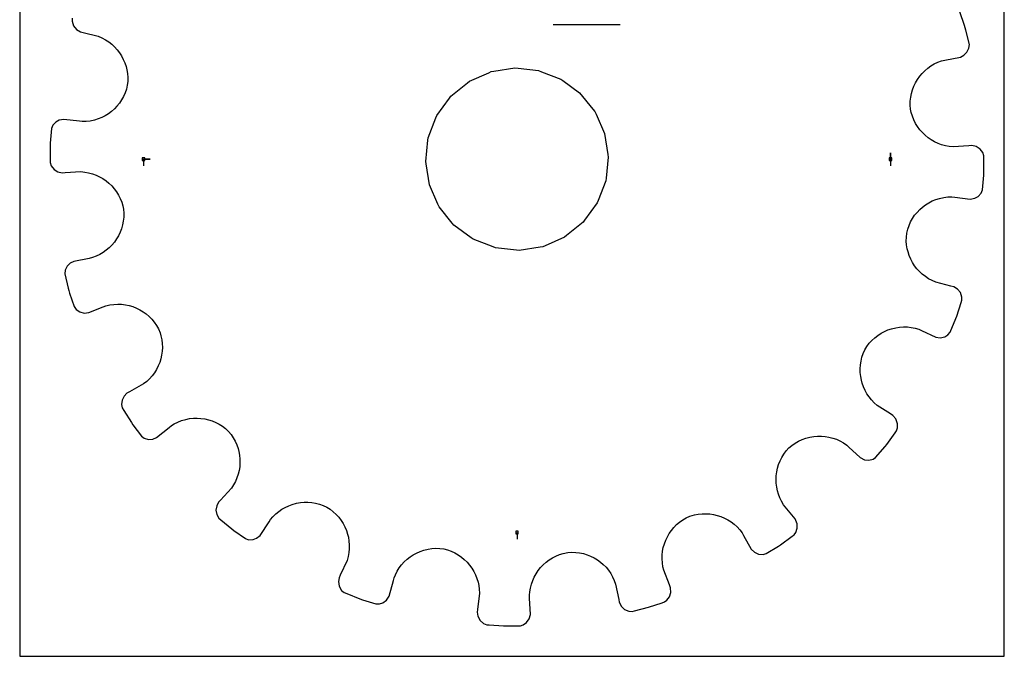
# Model space of a CAD drawing. Extents: x 0 to 216, y 0 to 279.
# Tile 1 of 2: x 0 to 216, y 0 to 140. Entities that reach past the tile are written whole.
import ezdxf

# ---------------------------------------------------------------- set-up
doc = ezdxf.new("R2010")
doc.units = 0

msp = doc.modelspace()

# ---------------------------------------------------------------- linework, layer by layer
at = {"layer": 'annotation', "color": 1}
for p, q in [((116.957169, 138.618363), (131.701998, 138.618363)), ((190.959435, 109.051908), (190.959435, 110.480658)), ((190.959435, 109.051908), (190.959435, 110.480658)), ((190.959435, 110.480658), (190.959435, 109.051908)), ((27.144382, 109.051908), (28.573132, 109.051908)), ((27.144382, 109.051908), (28.573132, 109.051908)), ((28.573132, 109.051908), (27.144382, 109.051908)), ((27.144382, 109.051908), (27.144382, 107.623158)), ((190.959435, 109.051908), (190.959435, 107.623158)), ((109.051908, 27.144382), (109.051908, 25.715632))]:
    msp.add_line(p, q, dxfattribs=at)
at = {"layer": 'boundary', "color": 5}
for p, q in [((207.158469, 138.413764), (206.161447, 141.378212)), ((11.487747, 139.978734), (11.482066, 139.346697)), ((11.482066, 139.346697), (11.809977, 138.306217)), ((11.809977, 138.306217), (12.432149, 137.544593)), ((207.338126, 137.87959), (207.158469, 138.413764)), ((12.432149, 137.544593), (13.300322, 137.028512)), ((13.300322, 137.028512), (13.899205, 136.874494)), ((13.899205, 136.874494), (17.222766, 136.019756)), ((17.222766, 136.019756), (18.031522, 135.673375)), ((207.47546, 137.333003), (207.338126, 137.87959)), ((208.232, 134.185888), (207.47546, 137.333003)), ((18.031522, 135.673375), (18.795922, 135.263902)), ((18.795922, 135.263902), (19.514762, 134.794733)), ((19.514762, 134.794733), (20.184552, 134.270592)), ((20.184552, 134.270592), (20.803485, 133.695131)), ((208.142553, 133.416073), (208.232, 134.185888)), ((20.803485, 133.695131), (21.369214, 133.072441)), ((21.369214, 133.072441), (21.879327, 132.406431)), ((21.879327, 132.406431), (22.331586, 131.701365)), ((22.331586, 131.701365), (22.723471, 130.960979)), ((206.25765, 131.458581), (207.017745, 131.852868)), ((207.017745, 131.852868), (207.717495, 132.537455)), ((207.717495, 132.537455), (208.142553, 133.416073)), ((22.723471, 130.960979), (23.052707, 130.189483)), ((23.052707, 130.189483), (23.316847, 129.390723)), ((199.816952, 129.514235), (200.554886, 129.949486)), ((200.554886, 129.949486), (201.335699, 130.323573)), ((201.335699, 130.323573), (202.157509, 130.6323)), ((202.157509, 130.6323), (202.890646, 130.797093)), ((202.890646, 130.797093), (206.25765, 131.458581)), ((23.316847, 129.390723), (23.483624, 128.694486)), ((23.483624, 128.694486), (23.621346, 127.856619)), ((23.621346, 127.856619), (23.687275, 127.003033)), ((197.349273, 127.237093), (197.888746, 127.878957)), ((197.888746, 127.878957), (198.481612, 128.474923)), ((198.481612, 128.474923), (199.125135, 129.02139)), ((199.125135, 129.02139), (199.816952, 129.514235)), ((23.594968, 125.264621), (23.387132, 124.410926)), ((23.679544, 126.137478), (23.594968, 125.264621)), ((23.687275, 127.003033), (23.679544, 126.137478)), ((196.078212, 125.075112), (196.441779, 125.831215)), ((196.441779, 125.831215), (196.866103, 126.553293)), ((196.866103, 126.553293), (197.349273, 127.237093)), ((23.100996, 123.589968), (22.748896, 122.806048)), ((23.387132, 124.410926), (23.100996, 123.589968)), ((195.381291, 122.640039), (195.545414, 123.475654)), ((195.545414, 123.475654), (195.778685, 124.288652)), ((195.778685, 124.288652), (196.078212, 125.075112)), ((21.861409, 121.361072), (21.333507, 120.705586)), ((22.334623, 122.062105), (21.861409, 121.361072)), ((22.748896, 122.806048), (22.334623, 122.062105)), ((195.270042, 120.916491), (195.288881, 121.785526)), ((195.335945, 120.040495), (195.270042, 120.916491)), ((195.288881, 121.785526), (195.381291, 122.640039)), ((19.456517, 119.04226), (18.745048, 118.598465)), ((20.127076, 119.543447), (19.456517, 119.04226)), ((20.754296, 120.098628), (20.127076, 119.543447)), ((21.333507, 120.705586), (20.754296, 120.098628)), ((195.487691, 119.310833), (195.335945, 120.040495)), ((195.737397, 118.4801), (195.487691, 119.310833)), ((7.957849, 117.204958), (7.281885, 116.501081)), ((8.682621, 117.614804), (7.957849, 117.204958)), ((9.679682, 117.780093), (8.682621, 117.614804)), ((13.086338, 117.36878), (9.679682, 117.780093)), ((13.700195, 117.294664), (13.086338, 117.36878)), ((14.579824, 117.32299), (13.700195, 117.294664)), ((15.441193, 117.426487), (14.579824, 117.32299)), ((16.406039, 117.639096), (15.441193, 117.426487)), ((17.216263, 117.89398), (16.406039, 117.639096)), ((17.997327, 118.214676), (17.216263, 117.89398)), ((18.745048, 118.598465), (17.997327, 118.214676)), ((196.054203, 117.683067), (195.737397, 118.4801)), ((196.435134, 116.922646), (196.054203, 117.683067)), ((196.875929, 116.202169), (196.435134, 116.922646)), ((6.959288, 115.796548), (6.705879, 112.569558)), ((7.281885, 116.501081), (6.959288, 115.796548)), ((197.374097, 115.524049), (196.875929, 116.202169)), ((197.92563, 114.892075), (197.374097, 115.524049)), ((198.526812, 114.309198), (197.92563, 114.892075)), ((6.705879, 112.569558), (6.6675, 112.007266)), ((199.174671, 113.778325), (198.526812, 114.309198)), ((199.866204, 113.302324), (199.174671, 113.778325)), ((200.596582, 112.884894), (199.866204, 113.302324)), ((201.362871, 112.529005), (200.596582, 112.884894)), ((202.162041, 112.237458), (201.362871, 112.529005)), ((6.6675, 112.007266), (6.70009, 108.87969)), ((202.990462, 112.013372), (202.162041, 112.237458)), ((203.844, 111.86031), (202.990462, 112.013372)), ((204.720204, 111.78074), (203.844, 111.86031)), ((208.145063, 111.994878), (204.720204, 111.78074)), ((208.762199, 112.033464), (208.145063, 111.994878)), ((209.74807, 111.810752), (208.762199, 112.033464)), ((210.574172, 111.278941), (209.74807, 111.810752)), ((211.173586, 110.499323), (210.574172, 111.278941)), ((211.397854, 109.787695), (211.173586, 110.499323)), ((6.70009, 108.87969), (6.705963, 108.316122)), ((6.705963, 108.316122), (6.930231, 107.604494)), ((211.403727, 109.224127), (211.397854, 109.787695)), ((211.436317, 106.096551), (211.403727, 109.224127)), ((6.930231, 107.604494), (7.529645, 106.824876)), ((7.529645, 106.824876), (8.355746, 106.293065)), ((8.355746, 106.293065), (9.341617, 106.070352)), ((9.341617, 106.070352), (9.958754, 106.108938)), ((9.958754, 106.108938), (13.383613, 106.323076)), ((13.383613, 106.323076), (14.259817, 106.243507)), ((14.259817, 106.243507), (15.113355, 106.090445)), ((15.113355, 106.090445), (15.941776, 105.866359)), ((15.941776, 105.866359), (16.740946, 105.574812)), ((211.397938, 105.534258), (211.436317, 106.096551)), ((16.740946, 105.574812), (17.507235, 105.218923)), ((17.507235, 105.218923), (18.237612, 104.801492)), ((18.237612, 104.801492), (18.929146, 104.325491)), ((18.929146, 104.325491), (19.577005, 103.794619)), ((19.577005, 103.794619), (20.178187, 103.211741)), ((211.144529, 102.307268), (211.397938, 105.534258)), ((20.178187, 103.211741), (20.72972, 102.579768)), ((20.72972, 102.579768), (21.227888, 101.901648)), ((21.227888, 101.901648), (21.668683, 101.18117)), ((210.145968, 100.898859), (210.821931, 101.602736)), ((210.821931, 101.602736), (211.144529, 102.307268)), ((21.668683, 101.18117), (22.049613, 100.42075)), ((22.049613, 100.42075), (22.36642, 99.623717)), ((22.36642, 99.623717), (22.616126, 98.792984)), ((198.647299, 99.061557), (199.358769, 99.505352)), ((199.358769, 99.505352), (200.106489, 99.889141)), ((200.106489, 99.889141), (200.887554, 100.209837)), ((200.887554, 100.209837), (201.697777, 100.46472)), ((201.697777, 100.46472), (202.662624, 100.67733)), ((202.662624, 100.67733), (203.523993, 100.780827)), ((203.523993, 100.780827), (204.403622, 100.809153)), ((204.403622, 100.809153), (205.017479, 100.735037)), ((205.017479, 100.735037), (208.424135, 100.323724)), ((208.424135, 100.323724), (209.421196, 100.489013)), ((209.421196, 100.489013), (210.145968, 100.898859)), ((22.616126, 98.792984), (22.767872, 98.063322)), ((22.767872, 98.063322), (22.833774, 97.187326)), ((22.833774, 97.187326), (22.814936, 96.318291)), ((196.242408, 96.742745), (196.770309, 97.398231)), ((196.770309, 97.398231), (197.34952, 98.005189)), ((197.34952, 98.005189), (197.976741, 98.56037)), ((197.976741, 98.56037), (198.647299, 99.061557)), ((22.722526, 95.463778), (22.558403, 94.628163)), ((22.814936, 96.318291), (22.722526, 95.463778)), ((195.002821, 94.513849), (195.354921, 95.297769)), ((195.354921, 95.297769), (195.769194, 96.041711)), ((195.769194, 96.041711), (196.242408, 96.742745)), ((22.025605, 93.028705), (21.662037, 92.272601)), ((22.325132, 93.815164), (22.025605, 93.028705)), ((22.558403, 94.628163), (22.325132, 93.815164)), ((194.424273, 91.966339), (194.508848, 92.839195)), ((194.508848, 92.839195), (194.716685, 93.692891)), ((194.716685, 93.692891), (195.002821, 94.513849)), ((20.754543, 90.866723), (20.215071, 90.22486)), ((21.237714, 91.550524), (20.754543, 90.866723)), ((21.662037, 92.272601), (21.237714, 91.550524)), ((194.416542, 91.100784), (194.424273, 91.966339)), ((194.482471, 90.247198), (194.416542, 91.100784)), ((18.286865, 88.589581), (17.548931, 88.15433)), ((18.978681, 89.082427), (18.286865, 88.589581)), ((19.622205, 89.628894), (18.978681, 89.082427)), ((20.215071, 90.22486), (19.622205, 89.628894)), ((194.620193, 89.40933), (194.482471, 90.247198)), ((194.78697, 88.713094), (194.620193, 89.40933)), ((195.05111, 87.914333), (194.78697, 88.713094)), ((11.846168, 86.645235), (11.086072, 86.250949)), ((15.213171, 87.306724), (11.846168, 86.645235)), ((15.946308, 87.471517), (15.213171, 87.306724)), ((16.768118, 87.780243), (15.946308, 87.471517)), ((17.548931, 88.15433), (16.768118, 87.780243)), ((195.380346, 87.142838), (195.05111, 87.914333)), ((195.772231, 86.402452), (195.380346, 87.142838)), ((196.224489, 85.697385), (195.772231, 86.402452)), ((9.961264, 84.687744), (9.871817, 83.917929)), ((10.386322, 85.566362), (9.961264, 84.687744)), ((11.086072, 86.250949), (10.386322, 85.566362)), ((196.734603, 85.031376), (196.224489, 85.697385)), ((197.300332, 84.408686), (196.734603, 85.031376)), ((197.919265, 83.833225), (197.300332, 84.408686)), ((9.871817, 83.917929), (10.628357, 80.770814)), ((198.589055, 83.309084), (197.919265, 83.833225)), ((199.307895, 82.839915), (198.589055, 83.309084)), ((200.072294, 82.430442), (199.307895, 82.839915)), ((200.881051, 82.08406), (200.072294, 82.430442)), ((204.204612, 81.229323), (200.881051, 82.08406)), ((10.628357, 80.770814), (10.765691, 80.224227)), ((10.765691, 80.224227), (10.945348, 79.690053)), ((204.803495, 81.075305), (204.204612, 81.229323)), ((205.671668, 80.559224), (204.803495, 81.075305)), ((206.29384, 79.797599), (205.671668, 80.559224)), ((10.945348, 79.690053), (11.942369, 76.725604)), ((206.621751, 78.75712), (206.29384, 79.797599)), ((206.447512, 77.58727), (206.61607, 78.125083)), ((206.61607, 78.125083), (206.621751, 78.75712)), ((11.942369, 76.725604), (12.375795, 76.118312)), ((12.375795, 76.118312), (13.186866, 75.561773)), ((15.143238, 75.404075), (18.334121, 76.666037)), ((18.334121, 76.666037), (18.909097, 76.893435)), ((18.909097, 76.893435), (19.767054, 77.088701)), ((19.767054, 77.088701), (20.626202, 77.206496)), ((20.626202, 77.206496), (21.483215, 77.249395)), ((21.483215, 77.249395), (22.333371, 77.219199)), ((22.333371, 77.219199), (23.172446, 77.117477)), ((23.172446, 77.117477), (23.996262, 76.946492)), ((23.996262, 76.946492), (24.800262, 76.70723)), ((24.800262, 76.70723), (25.580491, 76.402603)), ((25.580491, 76.402603), (26.332758, 76.034136)), ((26.332758, 76.034136), (27.052594, 75.603526)), ((27.052594, 75.603526), (27.735628, 75.112388)), ((205.512085, 74.602622), (206.447512, 77.58727)), ((13.186866, 75.561773), (14.136949, 75.311151)), ((14.136949, 75.311151), (15.143238, 75.404075)), ((27.735628, 75.112388), (28.378017, 74.563587)), ((28.378017, 74.563587), (28.975209, 73.958088)), ((28.975209, 73.958088), (29.522714, 73.297589)), ((204.063683, 71.088925), (205.301841, 74.079701)), ((205.301841, 74.079701), (205.512085, 74.602622)), ((29.522714, 73.297589), (30.016758, 72.584907)), ((30.016758, 72.584907), (30.45303, 71.821637)), ((30.45303, 71.821637), (30.768215, 70.999776)), ((188.875767, 70.862129), (189.614532, 71.260163)), ((189.614532, 71.260163), (190.382501, 71.594595)), ((190.382501, 71.594595), (191.174874, 71.864045)), ((191.174874, 71.864045), (192.113358, 72.095712)), ((192.113358, 72.095712), (192.945868, 72.218783)), ((192.945868, 72.218783), (193.789533, 72.271783)), ((193.789533, 72.271783), (194.639571, 72.252914)), ((194.639571, 72.252914), (195.492653, 72.160268)), ((195.492653, 72.160268), (196.344123, 71.992281)), ((196.344123, 71.992281), (197.189357, 71.747449)), ((197.189357, 71.747449), (197.750305, 71.487238)), ((197.750305, 71.487238), (200.863343, 70.043172)), ((30.768215, 70.999776), (30.970904, 70.292813)), ((30.970904, 70.292813), (31.146792, 69.451803)), ((31.146792, 69.451803), (31.248787, 68.606365)), ((186.303538, 68.665111), (186.88086, 69.301689)), ((186.88086, 69.301689), (187.50456, 69.881276)), ((187.50456, 69.881276), (188.171486, 70.401725)), ((188.171486, 70.401725), (188.875767, 70.862129)), ((200.863343, 70.043172), (201.862654, 69.892377)), ((201.862654, 69.892377), (202.825957, 70.087751)), ((202.825957, 70.087751), (203.539015, 70.518631)), ((203.539015, 70.518631), (204.063683, 71.088925)), ((31.278186, 67.760978), (31.236253, 66.920282)), ((31.248787, 68.606365), (31.278186, 67.760978)), ((184.96645, 66.420791), (185.316333, 67.225096)), ((185.316333, 67.225096), (185.777655, 67.972858)), ((185.777655, 67.972858), (186.303538, 68.665111)), ((30.943532, 65.270834), (30.69531, 64.471201)), ((31.124338, 66.088872), (30.943532, 65.270834)), ((31.236253, 66.920282), (31.124338, 66.088872)), ((184.490072, 64.76813), (184.691106, 65.600408)), ((184.691106, 65.600408), (184.96645, 66.420791)), ((30.001381, 62.94417), (29.557955, 62.225418)), ((30.380896, 63.694105), (30.001381, 62.94417)), ((30.69531, 64.471201), (30.380896, 63.694105)), ((184.306663, 63.086284), (184.362214, 63.928618)), ((184.321726, 62.245946), (184.306663, 63.086284)), ((184.362214, 63.928618), (184.490072, 64.76813)), ((28.485177, 60.901285), (27.858009, 60.304193)), ((29.052027, 61.542929), (28.485177, 60.901285)), ((29.557955, 62.225418), (29.052027, 61.542929)), ((184.406833, 61.412141), (184.321726, 62.245946)), ((184.56119, 60.589192), (184.406833, 61.412141)), ((184.740999, 59.902637), (184.56119, 60.589192)), ((27.172011, 59.756572), (24.067966, 58.004441)), ((27.858009, 60.304193), (27.172011, 59.756572)), ((185.02064, 59.111382), (184.740999, 59.902637)), ((185.36609, 58.34449), (185.02064, 59.111382)), ((185.777157, 57.605793), (185.36609, 58.34449)), ((22.472686, 56.226328), (22.339772, 55.2596)), ((22.92668, 57.093556), (22.472686, 56.226328)), ((23.527758, 57.703574), (22.92668, 57.093556)), ((24.067966, 58.004441), (23.527758, 57.703574)), ((186.252016, 56.900321), (185.777157, 57.605793)), ((186.790609, 56.232137), (186.252016, 56.900321)), ((187.391177, 55.606385), (186.790609, 56.232137)), ((22.339772, 55.2596), (22.492816, 54.499901)), ((22.492816, 54.499901), (22.822151, 53.91251)), ((188.05299, 55.02727), (187.391177, 55.606385)), ((190.94973, 53.187364), (188.05299, 55.02727)), ((22.822151, 53.91251), (24.484053, 51.262817)), ((35.474352, 51.699504), (36.414688, 51.980095)), ((36.414688, 51.980095), (37.243966, 52.14236)), ((37.243966, 52.14236), (38.080165, 52.233898)), ((38.080165, 52.233898), (38.919068, 52.255493)), ((38.919068, 52.255493), (39.754984, 52.206462)), ((39.754984, 52.206462), (40.584444, 52.08869)), ((40.584444, 52.08869), (41.401991, 51.901353)), ((41.401991, 51.901353), (42.203291, 51.645306)), ((191.471703, 52.855825), (190.94973, 53.187364)), ((192.138408, 52.096338), (191.471703, 52.855825)), ((192.498361, 51.030039), (192.138408, 52.096338)), ((24.484053, 51.262817), (24.820068, 50.810336)), ((24.820068, 50.810336), (26.684817, 48.299248)), ((29.99542, 47.970563), (32.781957, 50.217774)), ((32.781957, 50.217774), (33.25853, 50.611716)), ((33.25853, 50.611716), (33.898669, 50.993494)), ((33.898669, 50.993494), (34.675709, 51.382651)), ((34.675709, 51.382651), (35.474352, 51.699504)), ((42.203291, 51.645306), (42.984097, 51.322111)), ((42.984097, 51.322111), (43.738857, 50.930227)), ((43.738857, 50.930227), (44.463768, 50.471738)), ((44.463768, 50.471738), (45.153853, 49.94632)), ((45.153853, 49.94632), (45.804614, 49.354914)), ((192.284139, 49.489675), (192.484724, 50.089142)), ((192.484724, 50.089142), (192.498361, 51.030039)), ((26.684817, 48.299248), (27.284372, 47.85525)), ((27.284372, 47.85525), (28.227662, 47.577148)), ((28.227662, 47.577148), (29.208785, 47.632101)), ((29.208785, 47.632101), (29.99542, 47.970563)), ((45.804614, 49.354914), (46.358442, 48.671175)), ((46.358442, 48.671175), (46.843874, 47.951785)), ((46.843874, 47.951785), (47.260285, 47.200886)), ((170.788283, 47.196707), (171.560875, 47.554923)), ((171.560875, 47.554923), (172.355672, 47.84412)), ((172.355672, 47.84412), (173.29192, 48.09631)), ((173.29192, 48.09631), (174.119191, 48.23624)), ((174.119191, 48.23624), (174.953986, 48.306411)), ((174.953986, 48.306411), (175.791699, 48.306752)), ((175.791699, 48.306752), (176.627724, 48.237196)), ((176.627724, 48.237196), (177.457284, 48.097308)), ((177.457284, 48.097308), (178.276372, 47.88677)), ((178.276372, 47.88677), (179.079064, 47.605848)), ((179.079064, 47.605848), (179.862019, 47.254013)), ((190.145588, 46.480876), (191.957622, 49.030288)), ((191.957622, 49.030288), (192.284139, 49.489675)), ((47.260285, 47.200886), (47.608015, 46.424385)), ((47.608015, 46.424385), (47.886665, 45.626291)), ((47.886665, 45.626291), (48.064301, 44.93624)), ((168.077275, 45.04849), (168.658606, 45.705255)), ((168.658606, 45.705255), (169.328247, 46.273883)), ((169.328247, 46.273883), (170.042194, 46.769758)), ((170.042194, 46.769758), (170.788283, 47.196707)), ((179.862019, 47.254013), (180.619865, 46.831158)), ((180.619865, 46.831158), (181.347989, 46.337213)), ((181.347989, 46.337213), (181.801087, 45.916399)), ((181.801087, 45.916399), (184.315602, 43.581051)), ((187.682187, 43.58679), (189.784022, 46.048528)), ((189.784022, 46.048528), (190.145588, 46.480876)), ((48.064301, 44.93624), (48.214876, 44.110934)), ((48.214876, 44.110934), (48.295698, 43.277288)), ((48.295698, 43.277288), (48.3067, 42.440021)), ((166.73236, 42.864883), (167.113757, 43.62362)), ((167.113757, 43.62362), (167.562077, 44.353088)), ((167.562077, 44.353088), (168.077275, 45.04849)), ((184.315602, 43.581051), (185.218858, 43.129175)), ((186.195882, 43.016955), (187.153348, 43.24062)), ((187.153348, 43.24062), (187.682187, 43.58679)), ((48.247816, 41.603738), (48.118667, 40.773191)), ((48.3067, 42.440021), (48.247816, 41.603738)), ((165.997145, 40.457801), (166.173861, 41.277168)), ((166.173861, 41.277168), (166.419417, 42.080947)), ((166.419417, 42.080947), (166.73236, 42.864883)), ((185.218858, 43.129175), (186.195882, 43.016955)), ((47.64874, 39.147308), (47.307732, 38.36134)), ((47.918915, 39.952504), (47.64874, 39.147308)), ((48.118667, 40.773191), (47.918915, 39.952504)), ((165.851621, 38.790983), (165.889869, 39.627355)), ((165.889869, 39.627355), (165.997145, 40.457801)), ((46.412629, 36.866999), (44.001866, 34.241313)), ((46.895721, 37.59966), (46.412629, 36.866999)), ((47.307732, 38.36134), (46.895721, 37.59966)), ((165.883895, 37.952493), (165.851621, 38.790983)), ((165.986232, 37.117351), (165.883895, 37.952493)), ((166.159433, 36.289808), (165.986232, 37.117351)), ((166.35762, 35.596777), (166.159433, 36.289808)), ((166.663438, 34.794941), (166.35762, 35.596777)), ((167.041529, 34.014018), (166.663438, 34.794941)), ((43.198168, 33.022869), (43.034088, 32.057108)), ((43.581052, 33.788215), (43.198168, 33.022869)), ((44.001866, 34.241313), (43.581052, 33.788215)), ((57.49808, 32.254158), (58.231704, 32.674965)), ((58.231704, 32.674965), (58.994291, 33.030433)), ((58.994291, 33.030433), (59.781827, 33.320122)), ((59.781827, 33.320122), (60.712905, 33.575028)), ((60.712905, 33.575028), (61.538138, 33.718959)), ((61.538138, 33.718959), (62.373489, 33.793466)), ((62.373489, 33.793466), (63.214724, 33.797819)), ((63.214724, 33.797819), (64.057257, 33.731472)), ((64.057257, 33.731472), (64.896224, 33.592531)), ((64.896224, 33.592531), (65.727297, 33.380309)), ((65.727297, 33.380309), (66.545754, 33.093591)), ((66.545754, 33.093591), (67.347509, 32.732325)), ((67.347509, 32.732325), (68.085542, 32.252974)), ((167.492101, 33.25853), (167.041529, 34.014018)), ((169.678323, 30.61374), (167.492101, 33.25853)), ((43.034088, 32.057108), (43.206471, 31.096656)), ((43.206471, 31.096656), (43.649167, 30.326337)), ((43.649167, 30.326337), (44.081516, 29.964772)), ((55.02727, 30.050827), (55.517965, 30.611593)), ((55.517965, 30.611593), (56.136597, 31.221513)), ((56.136597, 31.221513), (56.798302, 31.769568)), ((56.798302, 31.769568), (57.49808, 32.254158)), ((68.085542, 32.252974), (68.769546, 31.718706)), ((68.769546, 31.718706), (69.397578, 31.133626)), ((69.397578, 31.133626), (69.968435, 30.502967)), ((69.968435, 30.502967), (70.479801, 29.829505)), ((145.410097, 29.941327), (146.165643, 30.386419)), ((146.165643, 30.386419), (146.978558, 30.720092)), ((146.978558, 30.720092), (147.938394, 31.007427)), ((147.938394, 31.007427), (148.780603, 31.171905)), ((148.780603, 31.171905), (149.626623, 31.262641)), ((149.626623, 31.262641), (150.471896, 31.280987)), ((150.471896, 31.280987), (151.311767, 31.228193)), ((151.311767, 31.228193), (152.141653, 31.105624)), ((152.141653, 31.105624), (152.957555, 30.914323)), ((152.957555, 30.914323), (153.754257, 30.655845)), ((153.754257, 30.655845), (154.527821, 30.331352)), ((154.527821, 30.331352), (155.273498, 29.941923)), ((170.072266, 30.137167), (169.678323, 30.61374)), ((44.081516, 29.964772), (46.480876, 27.958229)), ((52.739866, 26.53032), (54.695731, 29.528854)), ((54.695731, 29.528854), (55.02727, 30.050827)), ((70.479801, 29.829505), (70.931022, 29.119672)), ((70.931022, 29.119672), (71.319472, 28.375694)), ((71.319472, 28.375694), (71.64417, 27.603402)), ((142.916441, 27.631342), (143.456438, 28.279937)), ((143.456438, 28.279937), (144.053281, 28.884029)), ((144.053281, 28.884029), (144.705382, 29.43912)), ((144.705382, 29.43912), (145.410097, 29.941327)), ((155.273498, 29.941923), (155.987397, 29.488767)), ((155.987397, 29.488767), (156.664227, 28.973329)), ((156.664227, 28.973329), (157.299531, 28.397215)), ((157.299531, 28.397215), (157.889738, 27.760848)), ((170.480106, 29.058986), (170.072266, 30.137167)), ((170.180777, 27.192831), (170.484208, 28.083639)), ((170.484208, 28.083639), (170.480106, 29.058986)), ((46.480876, 27.958229), (46.940263, 27.631712)), ((46.940263, 27.631712), (49.489675, 25.819678)), ((51.180118, 25.609511), (51.956449, 25.91107)), ((51.956449, 25.91107), (52.739866, 26.53032)), ((71.64417, 27.603402), (71.903665, 26.80741)), ((71.903665, 26.80741), (72.06639, 26.115192)), ((72.06639, 26.115192), (72.199993, 25.285058)), ((141.654703, 25.461365), (142.013423, 26.217901)), ((142.013423, 26.217901), (142.434545, 26.942688)), ((142.434545, 26.942688), (142.916441, 27.631342)), ((157.889738, 27.760848), (158.429685, 27.065907)), ((158.429685, 27.065907), (158.730552, 26.525698)), ((158.730552, 26.525698), (160.400243, 23.527758)), ((166.841, 24.484053), (169.352088, 26.348802)), ((169.352088, 26.348802), (169.804569, 26.684817)), ((169.804569, 26.684817), (170.180777, 27.192831)), ((49.489675, 25.819678), (50.197162, 25.582949)), ((50.197162, 25.582949), (51.180118, 25.609511)), ((72.199993, 25.285058), (72.263691, 24.443095)), ((72.263691, 24.443095), (72.255795, 23.594031)), ((140.970809, 23.044335), (141.131219, 23.87048)), ((141.131219, 23.87048), (141.360056, 24.677506)), ((141.360056, 24.677506), (141.654703, 25.461365)), ((163.71385, 22.522687), (166.363543, 24.184589)), ((166.363543, 24.184589), (166.841, 24.484053)), ((72.01793, 21.889697), (71.784831, 21.043511)), ((72.174414, 22.741413), (72.01793, 21.889697)), ((72.255795, 23.594031), (72.174414, 22.741413)), ((84.936303, 21.282838), (85.595698, 21.801443)), ((85.595698, 21.801443), (86.294801, 22.262535)), ((86.294801, 22.262535), (87.029795, 22.663638)), ((87.029795, 22.663638), (87.79654, 23.002439)), ((87.79654, 23.002439), (88.591138, 23.276518)), ((88.591138, 23.276518), (89.534788, 23.513676)), ((89.534788, 23.513676), (90.375569, 23.640747)), ((90.375569, 23.640747), (91.231462, 23.695659)), ((91.231462, 23.695659), (92.098759, 23.676641)), ((92.098759, 23.676641), (92.972617, 23.580252)), ((92.972617, 23.580252), (93.822679, 23.352333)), ((93.822679, 23.352333), (94.638393, 23.055706)), ((94.638393, 23.055706), (95.416584, 22.693611)), ((95.416584, 22.693611), (96.154355, 22.269936)), ((96.154355, 22.269936), (96.848769, 21.787795)), ((96.848769, 21.787795), (97.497241, 21.251648)), ((116.098633, 21.151827), (116.812643, 21.601382)), ((116.812643, 21.601382), (117.566965, 21.991452)), ((117.566965, 21.991452), (118.358408, 22.318049)), ((118.358408, 22.318049), (119.183996, 22.578)), ((119.183996, 22.578), (120.171975, 22.795215)), ((120.171975, 22.795215), (121.050647, 22.840723)), ((121.050647, 22.840723), (121.917946, 22.810289)), ((121.917946, 22.810289), (122.770155, 22.706711)), ((122.770155, 22.706711), (123.602779, 22.531679)), ((123.602779, 22.531679), (124.412242, 22.287914)), ((124.412242, 22.287914), (125.194556, 21.978338)), ((125.194556, 21.978338), (125.945937, 21.605042)), ((125.945937, 21.605042), (126.662734, 21.171524)), ((140.860972, 21.352365), (140.880008, 22.203568)), ((140.880008, 22.203568), (140.970809, 23.044335)), ((160.400243, 23.527758), (161.120181, 22.81837)), ((161.120181, 22.81837), (162.013951, 22.410396)), ((162.013951, 22.410396), (162.993825, 22.327047)), ((162.993825, 22.327047), (163.71385, 22.522687)), ((71.784831, 21.043511), (70.303383, 17.801422)), ((83.237451, 19.405009), (83.753198, 20.082288)), ((83.753198, 20.082288), (84.320824, 20.708986)), ((84.320824, 20.708986), (84.936303, 21.282838)), ((97.497241, 21.251648), (98.096718, 20.664677)), ((98.096718, 20.664677), (98.643917, 20.030203)), ((98.643917, 20.030203), (99.136812, 19.353143)), ((113.705649, 18.823562), (114.228143, 19.478089)), ((114.228143, 19.478089), (114.803081, 20.086397)), ((114.803081, 20.086397), (115.427559, 20.645511)), ((115.427559, 20.645511), (116.098633, 21.151827)), ((126.662734, 21.171524), (127.340589, 20.679406)), ((127.340589, 20.679406), (127.975967, 20.131401)), ((127.975967, 20.131401), (128.564831, 19.530452)), ((128.564831, 19.530452), (129.103659, 18.879256)), ((140.915306, 20.495026), (140.860972, 21.352365)), ((141.044929, 19.636059), (140.915306, 20.495026)), ((141.210382, 18.909097), (141.044929, 19.636059)), ((70.303383, 17.801422), (70.043172, 17.240474)), ((82.08406, 17.222766), (82.377556, 17.90804)), ((82.377556, 17.90804), (82.777396, 18.679212)), ((82.777396, 18.679212), (83.237451, 19.405009)), ((99.136812, 19.353143), (99.571761, 18.635473)), ((99.571761, 18.635473), (99.946331, 17.882338)), ((99.946331, 17.882338), (100.257319, 17.096241)), ((112.484491, 16.618928), (112.830556, 17.390237)), ((112.830556, 17.390237), (113.23859, 18.126097)), ((113.23859, 18.126097), (113.705649, 18.823562)), ((129.103659, 18.879256), (129.588219, 18.18012)), ((129.588219, 18.18012), (130.014585, 17.435195)), ((130.014585, 17.435195), (130.379251, 16.647915)), ((142.472344, 15.718213), (141.210382, 18.909097)), ((70.043172, 17.240474), (69.915401, 16.393739)), ((69.915401, 16.393739), (70.057921, 15.424938)), ((70.057921, 15.424938), (70.596273, 14.436313)), ((80.996509, 13.167768), (81.930042, 16.623883)), ((81.930042, 16.623883), (82.08406, 17.222766)), ((100.257319, 17.096241), (100.502093, 16.28167)), ((100.502093, 16.28167), (100.650575, 15.569518)), ((100.650575, 15.569518), (100.765025, 14.711338)), ((111.990003, 14.983035), (112.203244, 15.815292)), ((112.203244, 15.815292), (112.484491, 16.618928)), ((130.379251, 16.647915), (130.677897, 15.819883)), ((130.677897, 15.819883), (131.339386, 12.452879)), ((142.713929, 14.989597), (142.472344, 15.718213)), ((70.596273, 14.436313), (71.177698, 13.968745)), ((71.177698, 13.968745), (71.700619, 13.758501)), ((71.700619, 13.758501), (74.602622, 12.591732)), ((80.442939, 12.337154), (80.996509, 13.167768)), ((100.804828, 13.834498), (100.39784, 10.293539)), ((100.765025, 14.711338), (100.804828, 13.834498)), ((111.780741, 13.383613), (111.848161, 14.126037)), ((111.819327, 12.766476), (111.780741, 13.383613)), ((111.848161, 14.126037), (111.990003, 14.983035)), ((141.892782, 12.309619), (142.457071, 13.06303)), ((142.457071, 13.06303), (142.754401, 13.991889)), ((142.754401, 13.991889), (142.713929, 14.989597)), ((74.602622, 12.591732), (75.140436, 12.423174)), ((75.140436, 12.423174), (78.125083, 11.487747)), ((78.125083, 11.487747), (78.871009, 11.481043)), ((78.871009, 11.481043), (79.656127, 11.759755)), ((79.656127, 11.759755), (80.442939, 12.337154)), ((111.99946, 9.191093), (111.819327, 12.766476)), ((131.339386, 12.452879), (131.458581, 11.846167)), ((131.458581, 11.846167), (131.923915, 10.949107)), ((131.923915, 10.949107), (132.648011, 10.284912)), ((137.87959, 10.765691), (140.844039, 11.762713)), ((140.844039, 11.762713), (141.378213, 11.94237)), ((141.378213, 11.94237), (141.892782, 12.309619)), ((100.39784, 10.293539), (100.323724, 9.679682)), ((100.323724, 9.679682), (100.463776, 8.834853)), ((100.463776, 8.834853), (100.97271, 7.827249)), ((111.729554, 8.229616), (111.99946, 9.191093)), ((132.648011, 10.284912), (133.554472, 9.902945)), ((133.554472, 9.902945), (134.299665, 9.866207)), ((134.299665, 9.866207), (134.846252, 10.003542)), ((134.846252, 10.003542), (137.87959, 10.765691)), ((100.97271, 7.827249), (101.716263, 7.183614)), ((101.716263, 7.183614), (102.413764, 6.918865)), ((102.413764, 6.918865), (102.976056, 6.880486)), ((102.976056, 6.880486), (106.096551, 6.6675)), ((106.096551, 6.6675), (106.660119, 6.673372)), ((106.660119, 6.673372), (109.787695, 6.705963)), ((109.787695, 6.705963), (110.390671, 6.895989)), ((110.390671, 6.895989), (111.159908, 7.438126)), ((111.159908, 7.438126), (111.729554, 8.229616))]:
    msp.add_line(p, q, dxfattribs=at)
at = {"layer": 'frame', "color": 5}
for p, q in [((0, 279.4), (0, 0)), ((215.9, 0), (215.9, 279.4)), ((0, 0), (215.9, 0))]:
    msp.add_line(p, q, dxfattribs=at)
at = {"layer": 'hole', "color": 5}
for p, q in [((98.634008, 126.154974), (102.886943, 128.034851)), ((102.886943, 128.034851), (103.415608, 128.268531)), ((103.415608, 128.268531), (103.986738, 128.357425)), ((103.986738, 128.357425), (108.5813, 129.072549)), ((108.5813, 129.072549), (109.284905, 128.99669)), ((109.284905, 128.99669), (113.77905, 128.512161)), ((113.77905, 128.512161), (114.443653, 128.254997)), ((114.443653, 128.254997), (118.654648, 126.625583)), ((94.562399, 122.875852), (98.183842, 125.792427)), ((98.183842, 125.792427), (98.634008, 126.154974)), ((118.654648, 126.625583), (119.108393, 126.294058)), ((119.108393, 126.294058), (122.754195, 123.630301)), ((122.754195, 123.630301), (125.711088, 120.020972)), ((91.478234, 118.654648), (94.221407, 122.409146)), ((94.221407, 122.409146), (94.562399, 122.875852)), ((125.711088, 120.020972), (126.141989, 119.485926)), ((126.141989, 119.485926), (126.388654, 118.941145)), ((126.388654, 118.941145), (128.268531, 114.688209)), ((89.591656, 113.77905), (91.26965, 118.115591)), ((91.26965, 118.115591), (91.478234, 118.654648)), ((128.268531, 114.688209), (128.983655, 110.093647)), ((89.031268, 108.5813), (89.529698, 113.204375)), ((89.529698, 113.204375), (89.591656, 113.77905)), ((27.430132, 109.337658), (26.858632, 109.337658)), ((26.858632, 109.337658), (26.858632, 108.766158)), ((26.858632, 108.766158), (27.430132, 108.766158)), ((27.430132, 108.766158), (27.430132, 109.337658)), ((89.120162, 108.01017), (89.031268, 108.5813)), ((89.835286, 103.415607), (89.120162, 108.01017)), ((129.072549, 109.522517), (128.574118, 104.899442)), ((128.983655, 110.093647), (129.072549, 109.522517)), ((191.245185, 109.337658), (190.673685, 109.337658)), ((190.673685, 109.337658), (190.673685, 108.766158)), ((190.673685, 108.766158), (191.245185, 108.766158)), ((191.245185, 108.766158), (191.245185, 109.337658)), ((128.51216, 104.324767), (126.834167, 99.988226)), ((128.574118, 104.899442), (128.51216, 104.324767)), ((91.715163, 99.162672), (89.835286, 103.415607)), ((126.625583, 99.449169), (123.88241, 95.694671)), ((126.834167, 99.988226), (126.625583, 99.449169)), ((91.948843, 98.634008), (91.715163, 99.162672)), ((94.865418, 95.012565), (91.948843, 98.634008)), ((95.227965, 94.562399), (94.865418, 95.012565)), ((123.541418, 95.227965), (119.919975, 92.31139)), ((123.88241, 95.694671), (123.541418, 95.227965)), ((98.982463, 91.819227), (95.227965, 94.562399)), ((99.449169, 91.478234), (98.982463, 91.819227)), ((103.78571, 89.800241), (99.449169, 91.478234)), ((119.469809, 91.948843), (115.216873, 90.068965)), ((119.919975, 92.31139), (119.469809, 91.948843)), ((104.324767, 89.591656), (103.78571, 89.800241)), ((108.947842, 89.093226), (104.324767, 89.591656)), ((109.522517, 89.031268), (108.947842, 89.093226)), ((114.117079, 89.746392), (109.522517, 89.031268)), ((114.688209, 89.835286), (114.117079, 89.746392)), ((115.216873, 90.068965), (114.688209, 89.835286)), ((109.337658, 27.430132), (108.766158, 27.430132)), ((108.766158, 27.430132), (108.766158, 26.858632)), ((108.766158, 26.858632), (109.337658, 26.858632)), ((109.337658, 26.858632), (109.337658, 27.430132))]:
    msp.add_line(p, q, dxfattribs=at)

doc.saveas('drawing.dxf')
